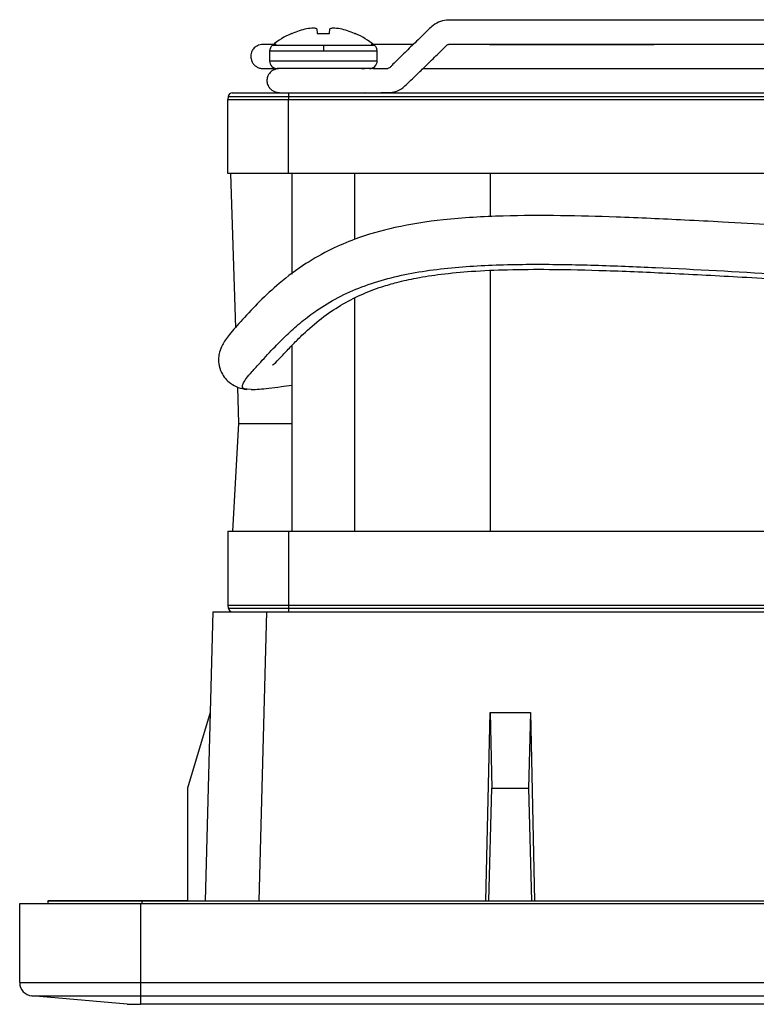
# Model space of a CAD drawing. Header units: inches. Extents: x 3.3 to 22.5, y 1.6 to 16.5.
# Tile 2 of 6: x 3.3 to 5.4, y 10.2 to 13.1. Entities that reach past the tile are written whole.
import ezdxf

# ---------------------------------------------------------------- set-up
doc = ezdxf.new("R2010")
doc.units = ezdxf.units.IN
doc.header["$MEASUREMENT"] = 0

msp = doc.modelspace()

# ---------------------------------------------------------------- linework, layer by layer
at = {"color": 7, "linetype": 'Continuous', "lineweight": 25}
for p, q in [((5.2873, 13.0824), (5.1423, 13.0824)), ((4.0662, 13.0433), (4.068, 13.0433)), ((4.1403, 13.0566), (4.1415, 13.0433)), ((4.1415, 13.0433), (4.1775, 13.0433)), ((4.1775, 13.0433), (4.1786, 13.0566)), ((4.2509, 13.0433), (4.2527, 13.0433)), ((4.002, 12.9917), (4.002, 12.9626)), ((4.3169, 12.9626), (4.3169, 12.9917)), ((4.0571, 12.8697), (8.3878, 12.8697)), ((4.0571, 12.8697), (4.0571, 12.859)), ((4.0669, 12.8698), (4.0669, 12.8697)), ((4.252, 12.8697), (4.252, 12.8698)), ((3.8807, 12.859), (3.8799, 12.8501)), ((3.8799, 12.8501), (4.0571, 12.8501)), ((3.8799, 12.6335), (3.8799, 12.8501)), ((3.8807, 12.859), (4.0571, 12.859)), ((4.0571, 12.859), (4.0571, 12.8501)), ((4.0571, 12.859), (8.3878, 12.859)), ((4.0571, 12.8501), (8.3878, 12.8501)), ((4.0571, 12.6335), (4.0571, 12.8501)), ((4.0571, 12.6335), (3.8799, 12.6335)), ((3.8871, 12.6335), (3.9017, 12.1818)), ((8.2436, 12.6335), (4.0571, 12.6335)), ((4.0669, 12.6335), (4.0669, 12.3386)), ((4.252, 12.4408), (4.252, 12.6335)), ((4.6477, 12.6335), (4.6477, 12.5063)), ((4.6477, 12.3493), (4.6477, 11.5863)), ((4.252, 11.5863), (4.252, 12.2689)), ((4.0669, 12.1295), (4.0669, 11.5863)), ((3.9074, 12.0081), (3.9108, 11.9011)), ((3.9478, 12.0004), (3.936, 12.0017)), ((3.9108, 11.9011), (3.893, 11.5863)), ((3.9108, 11.9011), (4.0669, 11.9011)), ((3.8799, 11.5863), (3.8799, 11.3697)), ((3.8799, 11.5863), (4.0571, 11.5863)), ((4.0571, 11.5863), (4.0571, 11.3697)), ((4.0571, 11.5863), (8.0067, 11.5863)), ((3.8799, 11.3697), (3.8807, 11.3608)), ((3.8799, 11.3697), (4.0571, 11.3697)), ((3.8807, 11.3608), (4.0571, 11.3608)), ((4.0571, 11.3697), (4.0571, 11.3608)), ((4.0571, 11.3697), (8.3878, 11.3697)), ((4.0571, 11.3608), (8.3878, 11.3608)), ((4.0571, 11.3608), (4.0571, 11.3501)), ((3.8352, 11.35), (3.813, 10.5036)), ((3.9926, 11.35), (3.9704, 10.5036)), ((3.9926, 11.35), (8.4523, 11.35)), ((3.8274, 11.0548), (3.7618, 10.8332)), ((4.6355, 10.5036), (4.6477, 11.0548)), ((4.6477, 11.0548), (4.6533, 10.8332)), ((4.6477, 11.0548), (4.7658, 11.0548)), ((4.7658, 11.0548), (4.7601, 10.8332)), ((4.7658, 11.0548), (4.7779, 10.5036)), ((3.7618, 10.8332), (3.7618, 10.5036)), ((4.6446, 10.5036), (4.6533, 10.8332)), ((4.6533, 10.8332), (4.7601, 10.8332)), ((4.7601, 10.8332), (4.7689, 10.5036)), ((3.2697, 10.264), (3.2697, 10.4957)), ((3.3524, 10.5036), (3.3524, 10.4957)), ((3.624, 10.4957), (8.8209, 10.4957)), ((3.624, 10.4957), (3.624, 10.264)), ((3.628, 10.5036), (8.8169, 10.5036)), ((3.7103, 10.5036), (3.628, 10.5036)), ((3.7097, 10.5036), (3.7081, 10.5036)), ((3.8459, 10.5036), (8.599, 10.5036)), ((3.2697, 10.264), (3.624, 10.264)), ((3.624, 10.264), (8.8209, 10.264)), ((3.624, 10.264), (3.624, 10.2248)), ((3.3056, 10.2248), (3.624, 10.2248)), ((3.5847, 10.2004), (3.3056, 10.2248)), ((3.624, 10.2248), (8.8209, 10.2248)), ((3.624, 10.2248), (3.624, 10.2004)), ((8.8209, 10.2004), (3.624, 10.2004))]:
    msp.add_line(p, q, dxfattribs=at)
at = {"color": 8, "linetype": 'Continuous', "lineweight": 25}
for p, q in [((4.1595, 13.0085), (4.0099, 13.0085)), ((4.309, 13.0085), (4.1595, 13.0085)), ((4.1595, 12.9917), (4.002, 12.9917)), ((4.3169, 12.9917), (4.1595, 12.9917)), ((4.1595, 12.9626), (4.002, 12.9626)), ((4.3169, 12.9626), (4.1595, 12.9626)), ((3.628, 10.5036), (3.628, 10.4957))]:
    msp.add_line(p, q, dxfattribs=at)
at = {"color": 7, "linetype": 'Continuous', "lineweight": 25, "flags": 128}
msp.add_lwpolyline([(3.7081, 10.5036), (3.7081, 10.5036), (3.7081, 10.5036)], dxfattribs=at)
at = {"color": 8, "linetype": 'Continuous', "lineweight": 25, "flags": 128}
msp.add_lwpolyline([(3.7103, 10.5036), (3.7088, 10.5036), (3.7081, 10.5036), (3.7081, 10.5036), (3.7081, 10.5036), (3.7081, 10.5036), (3.7081, 10.5036), (3.7081, 10.5036), (3.7081, 10.5036), (3.7081, 10.5036), (3.7081, 10.5036), (3.7081, 10.5036), (3.7081, 10.5036), (3.7081, 10.5036), (3.7081, 10.5036), (3.7081, 10.5036), (3.7081, 10.5036), (3.7081, 10.5036), (3.7081, 10.5036), (3.7081, 10.5036), (3.7081, 10.5036), (3.7081, 10.5036), (3.7081, 10.5036), (3.7081, 10.5036), (3.7081, 10.5036), (3.7081, 10.5036)], dxfattribs=at)
at = {"color": 7, "linetype": 'Continuous', "lineweight": 25}
for centre, radius, start, end in [((4.1595, 12.829), 0.2337, 113.5093, 129.7904), ((4.1594, 12.8275), 0.2344, 102.0836, 112.9621), ((4.1453, 12.8618), 0.198, 94.0396, 100.1682), ((4.1244, 13.0189), 0.0409, 67.1577, 80.2299), ((4.1945, 13.0189), 0.0409, 99.7701, 112.8423), ((4.1736, 12.8618), 0.198, 79.8318, 85.9604), ((4.1595, 12.8275), 0.2344, 67.0379, 77.9164), ((4.1595, 12.829), 0.2337, 50.2096, 66.4907), ((4.024, 12.9626), 0.022, 180, 270), ((4.295, 12.9626), 0.022, 270, 0), ((3.8925, 12.8579), 0.0118, 90, 175), ((3.8925, 11.3619), 0.0118, 185, 270), ((3.3091, 10.264), 0.0394, 180, 265)]:
    msp.add_arc(centre, radius, start, end, dxfattribs=at)
at = {"color": 8, "linetype": 'Continuous', "lineweight": 25}
msp.add_arc((3.7077, 10.5036), 0.000415, 358.7681, 0.7662, dxfattribs=at)
at = {"color": 7, "linetype": 'Continuous', "lineweight": 25}
for points, knots in [([(8.1702, 12.9405), (8.1666, 12.9405), (8.1534, 12.9405), (8.1366, 12.9404), (8.1182, 12.9403), (8.1049, 12.94), (8.0987, 12.9399), (8.0961, 12.9405), (8.0938, 12.9416), (8.0929, 12.9424), (8.0869, 12.9476), (8.0734, 12.9619), (8.0504, 12.9839), (8.0237, 13.01), (7.9954, 13.0371), (7.9745, 13.057), (7.9611, 13.0687), (7.9532, 13.0738), (7.9452, 13.0777), (7.9315, 13.0822), (7.9128, 13.0819), (7.8885, 13.0823), (7.8624, 13.0823), (7.8319, 13.0823), (7.7828, 13.0824), (7.7115, 13.0824), (7.5373, 13.0824), (7.3225, 13.0824), (7.0762, 13.0824), (6.8882, 13.0824), (6.7295, 13.0824), (6.596, 13.0824), (6.4766, 13.0824), (6.3876, 13.0824), (6.3204, 13.0824), (6.2771, 13.0824), (6.23, 13.0824), (6.1824, 13.0824), (6.1308, 13.0824), (6.085, 13.0824), (6.0385, 13.0824), (5.99, 13.0824), (5.9054, 13.0824), (5.7407, 13.0824), (5.5349, 13.0824), (5.3236, 13.0824), (5.1508, 13.0824), (4.9828, 13.0823), (4.8251, 13.0824), (4.7019, 13.0821), (4.6117, 13.0827), (4.5551, 13.0811), (4.5098, 13.0843), (4.4774, 13.066), (4.4515, 13.0381), (4.4196, 13.0085), (4.3922, 12.9817), (4.3729, 12.9626), (4.3621, 12.9521), (4.3553, 12.9444), (4.3504, 12.9408), (4.3434, 12.9394), (4.3319, 12.9404), (4.3178, 12.9402), (4.3014, 12.9404), (4.2867, 12.9405), (4.2759, 12.9405), (4.2704, 12.9406), (4.2703, 12.9406), (4.279, 12.9406), (4.2818, 12.9406), (4.276, 12.9406), (4.2649, 12.9406), (4.2528, 12.9406), (4.2486, 12.9406)], [0, 0, 0, 0, 0.002027, 0.007485, 0.012486, 0.016585, 0.017447, 0.018162, 0.019408, 0.019864, 0.020534, 0.025996, 0.032445, 0.041651, 0.049818, 0.056891, 0.058822, 0.060857, 0.062927, 0.064833, 0.070741, 0.075903, 0.082189, 0.089595, 0.098123, 0.118181, 0.142169, 0.227552, 0.277631, 0.324993, 0.367134, 0.395418, 0.424213, 0.455217, 0.463343, 0.471575, 0.479729, 0.48822, 0.496423, 0.508017, 0.519784, 0.531696, 0.543852, 0.582676, 0.653893, 0.696652, 0.739517, 0.782227, 0.821371, 0.856388, 0.873324, 0.887646, 0.898338, 0.903835, 0.911336, 0.921675, 0.931482, 0.935895, 0.939761, 0.941817, 0.943253, 0.9449, 0.948195, 0.952055, 0.956058, 0.960511, 0.965096, 0.969906, 0.974878, 0.979854, 0.985201, 0.990837, 0.996848, 1, 1, 1, 1]), ([(3.9823, 13.0115), (3.9794, 13.0113), (3.9738, 13.0109), (3.966, 13.0079), (3.9596, 13.0036), (3.9535, 12.9974), (3.9492, 12.9898), (3.9468, 12.9807), (3.9467, 12.9705), (3.9499, 12.9604), (3.9559, 12.9518), (3.9631, 12.9458), (3.9722, 12.9415), (3.9789, 12.9409), (3.9823, 12.9406)], [0, 0, 0, 0, 0.0771693, 0.1521946, 0.2222059, 0.2850742, 0.3850063, 0.4544467, 0.5372438, 0.6573498, 0.733404, 0.8182009, 0.9085271, 1, 1, 1, 1]), ([(4.0207, 13.0115), (4.0102, 13.0115), (3.9872, 13.0115), (3.9841, 13.0115), (3.9823, 13.0115)], [0, 0, 0, 0, 0.45542, 1, 1, 1, 1]), ([(4.0099, 13.0085), (4.0087, 13.0074), (4.0064, 13.0052), (4.0039, 13.001), (4.0023, 12.9964), (4.0021, 12.9932), (4.002, 12.9917)], [0, 0, 0, 0, 0.2469761, 0.5, 0.7530239, 1, 1, 1, 1]), ([(4.1595, 13.0085), (4.1595, 13.0065), (4.1595, 13.0039), (4.1595, 12.998), (4.1595, 12.9948), (4.1595, 12.9917)], [0, 0, 0, 0, 0.5, 0.5, 1, 1, 1, 1]), ([(4.2745, 12.8698), (4.2743, 12.8698), (4.2736, 12.8698), (4.2775, 12.8698), (4.2832, 12.8698), (4.2886, 12.8699), (4.2947, 12.8699), (4.3094, 12.8699), (4.329, 12.8701), (4.3501, 12.8703), (4.3629, 12.8708), (4.3739, 12.8741), (4.3874, 12.8802), (4.4026, 12.8935), (4.4248, 12.9149), (4.452, 12.9412), (4.479, 12.9675), (4.501, 12.9893), (4.5127, 13.0006), (4.5193, 13.0075), (4.5225, 13.0102), (4.5269, 13.0125), (4.5366, 13.0116), (4.5815, 13.0118), (4.6617, 13.0114), (4.776, 13.0115), (4.8978, 13.0115), (5.0161, 13.0115), (5.0936, 13.0115), (5.1286, 13.0115)], [0, 0, 0, 0, 0.007606, 0.028184, 0.03772, 0.046328, 0.055846, 0.064199, 0.101034, 0.114093, 0.129534, 0.140241, 0.149096, 0.172919, 0.19405, 0.231635, 0.279668, 0.302854, 0.321499, 0.3281, 0.330955, 0.336473, 0.348266, 0.371594, 0.48786, 0.613494, 0.746939, 0.885675, 1, 1, 1, 1]), ([(4.423, 13.0115), (4.3919, 13.0115), (4.3468, 13.0115), (4.3103, 13.0115), (4.299, 13.0115)], [0, 0, 0, 0, 0.68919, 1, 1, 1, 1]), ([(4.3169, 12.9917), (4.3168, 12.9932), (4.3166, 12.9964), (4.315, 13.001), (4.3125, 13.0052), (4.3102, 13.0074), (4.309, 13.0085)], [0, 0, 0, 0, 0.2469761, 0.5, 0.7530239, 1, 1, 1, 1]), ([(7.9183, 13.0115), (7.9081, 13.0115), (7.8736, 13.0115), (7.81, 13.0115), (7.7276, 13.0115), (7.6108, 13.0115), (7.4538, 13.0115), (7.2501, 13.0115), (7.0335, 13.0115), (6.807, 13.0115), (6.5736, 13.0115), (6.3366, 13.0115), (6.0982, 13.0115), (5.8611, 13.0115), (5.629, 13.0115), (5.408, 13.0115), (5.2028, 13.0115), (5.0394, 13.0115), (4.9116, 13.0115), (4.8067, 13.0115), (4.6941, 13.0115), (4.597, 13.0115), (4.5425, 13.0115), (4.5255, 13.0115)], [0, 0, 0, 0, 0.012314, 0.041707, 0.071339, 0.101205, 0.161602, 0.222892, 0.284549, 0.346312, 0.408228, 0.470074, 0.531614, 0.593606, 0.655505, 0.716325, 0.774663, 0.83051, 0.862831, 0.894987, 0.933279, 0.979135, 1, 1, 1, 1]), ([(3.9823, 12.9406), (3.9842, 12.9406), (3.988, 12.9406), (4.0016, 12.9406), (4.0145, 12.9406), (4.0148, 12.9406)], [0, 0, 0, 0, 0.506955, 0.987973, 1, 1, 1, 1]), ([(4.0369, 12.9406), (4.0306, 12.9403), (4.0197, 12.9398), (4.0083, 12.9342), (4.0021, 12.9278), (3.9996, 12.9242), (3.9966, 12.919), (3.994, 12.9111), (3.994, 12.9013), (3.9959, 12.8934), (3.999, 12.8868), (4.0045, 12.8802), (4.0162, 12.8719), (4.0283, 12.8706), (4.0369, 12.8698)], [0, 0, 0, 0, 0.183431, 0.316714, 0.365684, 0.386678, 0.406135, 0.478542, 0.544875, 0.586868, 0.642758, 0.71356, 0.798388, 1, 1, 1, 1]), ([(4.1595, 12.9406), (4.1573, 12.9406), (4.153, 12.9406), (4.1467, 12.9406), (4.1403, 12.9406), (4.134, 12.9406), (4.1277, 12.9406), (4.1157, 12.9406), (4.0985, 12.9406), (4.0766, 12.9406), (4.0598, 12.9406), (4.0477, 12.9406), (4.0395, 12.9406), (4.0328, 12.9406), (4.0283, 12.9406), (4.0257, 12.9406), (4.0242, 12.9406), (4.024, 12.9406), (4.024, 12.9406)], [0, 0, 0, 0, 0.030228, 0.060327, 0.090365, 0.120411, 0.150531, 0.180794, 0.295177, 0.409671, 0.543062, 0.615473, 0.68798, 0.764736, 0.841589, 0.89441, 0.947092, 1, 1, 1, 1]), ([(4.1651, 12.9406), (4.1639, 12.9406), (4.1483, 12.9406), (4.116, 12.9406), (4.0743, 12.9406), (4.0472, 12.9406), (4.0345, 12.9406), (4.0295, 12.9406), (4.03, 12.9406), (4.0302, 12.9406)], [0, 0, 0, 0, 0.0176949, 0.2328031, 0.4549429, 0.6930887, 0.8181523, 0.9465158, 1, 1, 1, 1]), ([(4.295, 12.9406), (4.2949, 12.9406), (4.2949, 12.9406), (4.2944, 12.9406), (4.2935, 12.9406), (4.2924, 12.9406), (4.2902, 12.9406), (4.2862, 12.9406), (4.2795, 12.9406), (4.2713, 12.9406), (4.2591, 12.9406), (4.2424, 12.9406), (4.2204, 12.9406), (4.2012, 12.9406), (4.185, 12.9406), (4.1723, 12.9406), (4.1637, 12.9406), (4.1595, 12.9406)], [0, 0, 0, 0, 0.031736, 0.06337, 0.09498, 0.126645, 0.158444, 0.235202, 0.312056, 0.384468, 0.456977, 0.59037, 0.704755, 0.819252, 0.879564, 0.939632, 1, 1, 1, 1]), ([(4.3041, 12.9406), (4.3112, 12.9406), (4.3246, 12.9406), (4.3404, 12.9406), (4.3478, 12.9406)], [0, 0, 0, 0, 0.526169, 1, 1, 1, 1]), ([(4.4514, 12.9406), (4.4623, 12.9406), (4.496, 12.9406), (4.5575, 12.9406), (4.6354, 12.9406), (4.7181, 12.9406), (4.8349, 12.9406), (4.9921, 12.9406), (5.1958, 12.9406), (5.4121, 12.9406), (5.6382, 12.9406), (5.8714, 12.9406), (6.1086, 12.9406), (6.347, 12.9406), (6.584, 12.9406), (6.8162, 12.9406), (7.0375, 12.9406), (7.2431, 12.9406), (7.4065, 12.9406), (7.5342, 12.9406), (7.639, 12.9406), (7.7518, 12.9406), (7.8748, 12.9406), (7.9527, 12.9406), (7.9935, 12.9406)], [0, 0, 0, 0, 0.0132909, 0.0409963, 0.0687012, 0.0966402, 0.1248074, 0.1817768, 0.2395677, 0.2975966, 0.355615, 0.4139854, 0.4723939, 0.5304083, 0.5887263, 0.647082, 0.7046122, 0.7597021, 0.8123582, 0.8428204, 0.8731148, 0.9091823, 0.9523976, 1, 1, 1, 1]), ([(3.8925, 12.8697), (3.8925, 12.8697), (3.8926, 12.8697), (3.8932, 12.8697), (3.8942, 12.8697), (3.8961, 12.8697), (3.8993, 12.8697), (3.9048, 12.8697), (3.9117, 12.8697), (3.9228, 12.8697), (3.9399, 12.8697), (3.9609, 12.8697), (3.9794, 12.8697), (3.994, 12.8697), (4.0092, 12.8697), (4.0249, 12.8697), (4.0409, 12.8697), (4.0517, 12.8697), (4.0571, 12.8697)], [0, 0, 0, 0, 0.031215, 0.062415, 0.093675, 0.125071, 0.187646, 0.250104, 0.312479, 0.375137, 0.500019, 0.6249, 0.687476, 0.749934, 0.812308, 0.874967, 0.937563, 1, 1, 1, 1]), ([(4.0301, 12.8698), (4.03, 12.8698), (4.0294, 12.8698), (4.0342, 12.8698), (4.0464, 12.8698), (4.0727, 12.8698), (4.1136, 12.8698), (4.1577, 12.8698), (4.1994, 12.8698), (4.2342, 12.8698), (4.26, 12.8698), (4.2756, 12.8698), (4.2824, 12.8698), (4.2816, 12.8698), (4.2813, 12.8698)], [0, 0, 0, 0, 0.025876, 0.0917, 0.156255, 0.278783, 0.393313, 0.504652, 0.609542, 0.709706, 0.80109, 0.888061, 0.969329, 1, 1, 1, 1]), ([(4.0305, 12.8698), (4.0302, 12.8698), (4.0293, 12.8698), (4.0358, 12.8698), (4.0467, 12.8698), (4.0577, 12.8698), (4.0622, 12.8698)], [0, 0, 0, 0, 0.123832, 0.459792, 0.78054, 1, 1, 1, 1]), ([(5.8428, 12.4621), (5.7795, 12.4657), (5.6566, 12.4725), (5.4852, 12.4823), (5.3401, 12.4905), (5.2216, 12.4967), (5.1178, 12.5017), (4.9967, 12.5066), (4.8523, 12.5106), (4.6829, 12.5103), (4.5195, 12.501), (4.3733, 12.4787), (4.2645, 12.4475), (4.178, 12.4106), (4.1033, 12.3684), (4.0336, 12.3161), (3.9739, 12.261), (3.922, 12.2054), (3.8826, 12.1612), (3.8636, 12.1336), (3.8561, 12.1153), (3.8534, 12.1028), (3.8521, 12.0913), (3.8526, 12.0733), (3.8607, 12.0459), (3.8818, 12.0209), (3.9094, 12.0055), (3.9264, 12.0024), (3.9352, 12.0009)], [0, 0, 0, 0, 0.07676, 0.149089, 0.207426, 0.251935, 0.291876, 0.332449, 0.397593, 0.465317, 0.536501, 0.596102, 0.648638, 0.681411, 0.720179, 0.765232, 0.802031, 0.835544, 0.866973, 0.89606, 0.916925, 0.923828, 0.928877, 0.937848, 0.952952, 0.974157, 0.986692, 1, 1, 1, 1]), ([(4.0106, 12.0741), (4.0109, 12.0735), (4.0117, 12.0717), (4.0219, 12.0819), (4.0453, 12.1064), (4.073, 12.1363), (4.1079, 12.1708), (4.1523, 12.2092), (4.2084, 12.2478), (4.2677, 12.2786), (4.3236, 12.3), (4.3781, 12.3158), (4.4358, 12.3285), (4.5087, 12.3397), (4.5981, 12.348), (4.7039, 12.3525), (4.8356, 12.3532), (4.995, 12.3494), (5.1836, 12.3412), (5.3931, 12.3299), (5.6153, 12.3171), (5.7672, 12.3086), (5.8426, 12.3044)], [0, 0, 0, 0, 0.012012, 0.03847, 0.063963, 0.087496, 0.109442, 0.151584, 0.191473, 0.228992, 0.264472, 0.288313, 0.318127, 0.354862, 0.398773, 0.450015, 0.508622, 0.588607, 0.679006, 0.779702, 0.890595, 1, 1, 1, 1]), ([(3.9479, 12.0005), (3.9634, 12.0013), (3.9864, 12.0027), (4.0302, 12.0084), (4.0564, 12.0119), (4.0669, 12.0132)], [0, 0, 0, 0, 0.5478255, 0.8189786, 1, 1, 1, 1]), ([(3.8352, 11.35), (3.8352, 11.35), (3.8353, 11.35), (3.8359, 11.35), (3.8369, 11.35), (3.8387, 11.35), (3.8418, 11.35), (3.8471, 11.35), (3.8537, 11.35), (3.8642, 11.35), (3.8805, 11.35), (3.9006, 11.35), (3.9183, 11.35), (3.9323, 11.35), (3.9469, 11.35), (3.9619, 11.35), (3.9772, 11.35), (3.9875, 11.35), (3.9926, 11.35)], [0, 0, 0, 0, 0.031087, 0.062243, 0.093546, 0.125074, 0.187455, 0.250129, 0.312718, 0.375174, 0.500019, 0.624865, 0.687239, 0.74991, 0.812502, 0.874965, 0.937736, 1, 1, 1, 1]), ([(3.2697, 10.4957), (3.2697, 10.4957), (3.2698, 10.4957), (3.2704, 10.4957), (3.2713, 10.4957), (3.2726, 10.4957), (3.2742, 10.4957), (3.2776, 10.4957), (3.2842, 10.4957), (3.296, 10.4957), (3.311, 10.4957), (3.335, 10.4957), (3.3718, 10.4957), (3.4166, 10.4957), (3.4561, 10.4957), (3.4878, 10.4957), (3.5209, 10.4957), (3.5512, 10.4957), (3.5779, 10.4957), (3.6009, 10.4957), (3.6163, 10.4957), (3.624, 10.4957)], [0, 0, 0, 0, 0.020543, 0.041045, 0.061528, 0.082013, 0.102521, 0.123074, 0.186087, 0.249137, 0.312466, 0.375832, 0.500537, 0.62328, 0.686139, 0.749034, 0.812207, 0.875416, 0.916965, 0.958434, 1, 1, 1, 1]), ([(3.3524, 10.5036), (3.3524, 10.5036), (3.3525, 10.5036), (3.3531, 10.5036), (3.354, 10.5036), (3.3553, 10.5036), (3.3578, 10.5036), (3.3627, 10.5036), (3.3714, 10.5036), (3.3828, 10.5036), (3.4018, 10.5036), (3.4317, 10.5036), (3.4686, 10.5036), (3.501, 10.5036), (3.526, 10.5036), (3.5517, 10.5036), (3.5745, 10.5036), (3.5944, 10.5036), (3.6112, 10.5036), (3.6224, 10.5036), (3.628, 10.5036)], [0, 0, 0, 0, 0.023337, 0.04663, 0.069912, 0.093213, 0.116565, 0.178305, 0.240092, 0.304406, 0.368768, 0.500006, 0.631244, 0.695557, 0.759919, 0.821659, 0.883446, 0.922311, 0.961114, 1, 1, 1, 1]), ([(3.628, 10.5036), (3.6246, 10.5036), (3.6179, 10.5036), (3.6078, 10.5036), (3.5978, 10.5036), (3.5878, 10.5036), (3.5724, 10.5036), (3.5517, 10.5036), (3.526, 10.5036), (3.501, 10.5036), (3.4686, 10.5036), (3.4317, 10.5036), (3.4018, 10.5036), (3.3828, 10.5036), (3.3715, 10.5036), (3.3627, 10.5036), (3.3573, 10.5036), (3.3543, 10.5036), (3.3527, 10.5036), (3.3525, 10.5036), (3.3524, 10.5036)], [0, 0, 0, 0, 0.023337, 0.04663, 0.069912, 0.093213, 0.116565, 0.178305, 0.240092, 0.304406, 0.368768, 0.500006, 0.631244, 0.695557, 0.759919, 0.821659, 0.883446, 0.922311, 0.961114, 1, 1, 1, 1]), ([(3.7081, 10.5036), (3.7081, 10.5036), (3.7117, 10.5036), (3.7255, 10.5036), (3.7357, 10.5036), (3.7612, 10.5036), (3.7765, 10.5036), (3.8098, 10.5036), (3.8278, 10.5036), (3.8459, 10.5036)], [0, 0, 0, 0, 0.25, 0.25, 0.5, 0.5, 0.75, 0.75, 1, 1, 1, 1]), ([(3.7103, 10.5036), (3.7125, 10.5036), (3.717, 10.5036), (3.7373, 10.5036), (3.7562, 10.5036), (3.7618, 10.5036)], [0, 0, 0, 0, 0.395594, 0.820435, 1, 1, 1, 1]), ([(3.8162, 10.5036), (3.8162, 10.5036), (3.8173, 10.5036), (3.8284, 10.5036), (3.856, 10.5036), (3.8992, 10.5036), (3.9385, 10.5036), (3.9597, 10.5036), (3.9704, 10.5036)], [0, 0, 0, 0, 0.003631, 0.149134, 0.427094, 0.705045, 0.850554, 1, 1, 1, 1]), ([(3.5847, 10.2004), (3.5847, 10.2004), (3.5889, 10.2004), (3.6035, 10.2004), (3.6137, 10.2004), (3.624, 10.2004)], [0, 0, 0, 0, 0.5, 0.5, 1, 1, 1, 1])]:
    msp.add_open_spline(points, degree=3, knots=knots, dxfattribs=at)
at = {"color": 8, "linetype": 'Continuous', "lineweight": 25}
for points, knots in [([(3.936, 12.0017), (3.9332, 12.0018), (3.9232, 12.0024), (3.9209, 12.0085), (3.9246, 12.0197), (3.9333, 12.0329), (3.9495, 12.0524), (3.9773, 12.0829), (4.0151, 12.1239), (4.0553, 12.1645), (4.0957, 12.1999), (4.1438, 12.2362), (4.2017, 12.2713), (4.2715, 12.3026), (4.3475, 12.3268), (4.4557, 12.35), (4.5993, 12.3646), (4.776, 12.3687), (4.9543, 12.3654), (5.1923, 12.3559), (5.4889, 12.3391), (5.7248, 12.3258), (5.8427, 12.3191)], [0, 0, 0, 0, 0.0154482, 0.0559371, 0.0770336, 0.0991194, 0.1225886, 0.1470599, 0.1793282, 0.2062247, 0.233091, 0.259926, 0.2957344, 0.3316978, 0.3679289, 0.4044706, 0.4782167, 0.5525399, 0.6270833, 0.7016939, 0.8508902, 1, 1, 1, 1]), ([(3.7618, 10.5036), (3.7561, 10.5036), (3.7436, 10.5036), (3.7285, 10.5036), (3.7175, 10.5036), (3.7135, 10.5036), (3.7119, 10.5036)], [0, 0, 0, 0, 0.235824, 0.522334, 0.808818, 1, 1, 1, 1])]:
    msp.add_open_spline(points, degree=3, knots=knots, dxfattribs=at)

doc.saveas('drawing.dxf')
